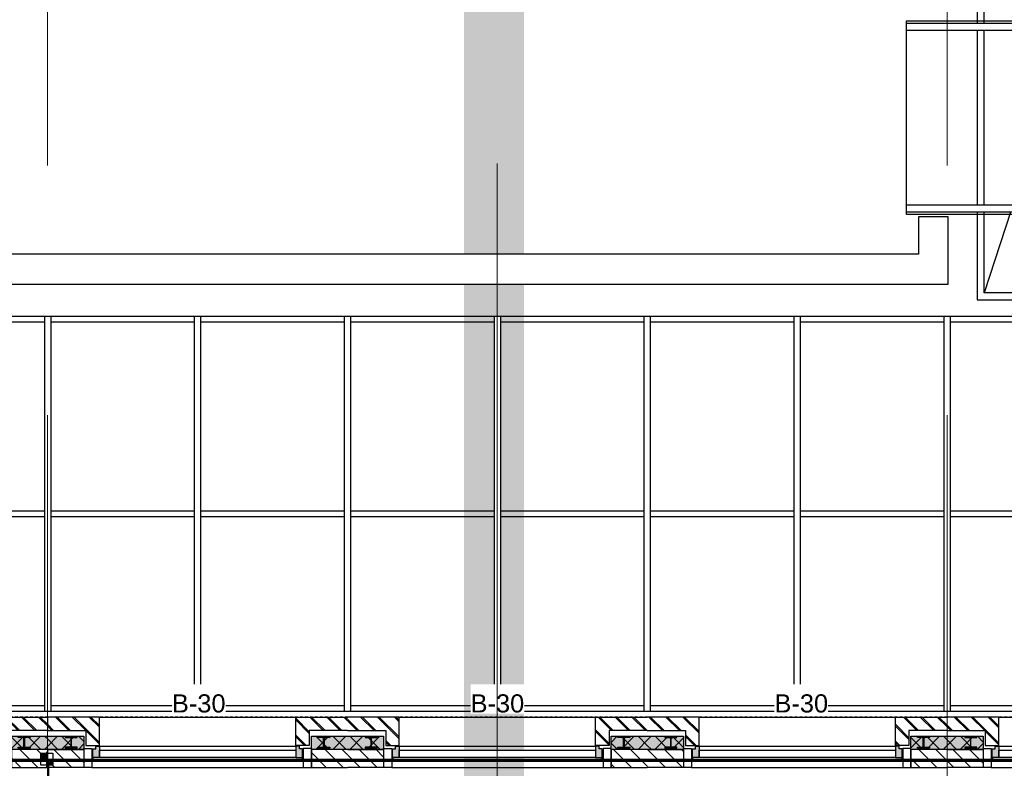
# Model space of a CAD drawing. Header units: millimetres. Extents: x -38032 to 104346, y -31182 to 78566.
# Tile 179 of 213: x 61626 to 69837, y 25471 to 31716. Entities that reach past the tile are written whole.
import ezdxf
from ezdxf.enums import TextEntityAlignment as Align

# ---------------------------------------------------------------- set-up
doc = ezdxf.new("R2010")
doc.units = ezdxf.units.MM
doc.header["$LTSCALE"] = 100
doc.set_wipeout_variables(frame=1)
for name, pattern in [('HIDDEN', [9.525, 6.35, -3.175]), ('STYLE_01', [0.41664, 0.20828, -0.20836]), ('STYLE_11', [5, 3.888855, -0.416718, 0.277786, -0.416641])]:
    doc.linetypes.add(name, pattern=pattern)
for name, color, linetype in [('AL$1A---_ALGEMEEN', 8, 'Continuous'), ('AL------_SPARING', 2, 'Continuous'), ('AM$1A---_ARCERING', 8, 'Continuous'), ('AT$1A---_TEKST100', 8, 'Continuous'), ('BOUWKUNDIG', 8, 'Continuous'), ('brandscheiding', 5, 'HIDDEN'), ('EL6222--', 3, 'Continuous'), ('kaderscheiding', 9, 'Continuous'), ('Tekening scheiding', 8, 'Continuous')]:
    doc.layers.add(name, color=color, linetype=linetype)
doc.layers.add('stramien', color=1, linetype='Continuous', lineweight=9)
doc.styles.add('Arial', font='ARIAL.TTF')
doc.styles.add('BURO-018', font='iso.shx', dxfattribs={"height": 90})
pattern_1 = [(135, (0, 0), (70.7107, 70.7107), []), (45, (299.34, -299.34), (70.7107, -70.7107), [])]
pattern_2 = [(45, (0, 0), (70.7107, -70.7107), []), (45, (7.07, -7.07), (70.7107, -70.7107), [])]
pattern_3 = [(45, (0, 0), (70.7107, -70.7107), [])]

# ---------------------------------------------------------------- blocks, each defined once
blk = doc.blocks.new('111304')
at = {"color": 0, "linetype": 'Continuous'}
for p, q in [((-1.5, 4.5), (1.5, 4.5)), ((0, 1), (0, 4.5))]:
    blk.add_line(p, q, dxfattribs=at)
blk.add_arc((0, 6), 1.5, 180, 0, dxfattribs=at)
at = {"color": 0, "linetype": 'Continuous', "style": 'BURO-018'}
for tag, p in [('E_GKAST', (0, 11.5)), ('E_GROEP', (0, 8.5)), ('E_SGROEP', (4.5, 8.5))]:
    blk.add_attdef(tag, text='', height=1.8, dxfattribs=at).set_placement(p, align=Align.MIDDLE)
at = {"color": 0, "linetype": 'Continuous', "style": 'BURO-018', "flags": 1}
for tag, p in [('E_VERMCODE', (13, 8.5)), ('E_MATCODE', (0, 0))]:
    blk.add_attdef(tag, text='', height=1.8, dxfattribs=at).set_placement(p, align=Align.MIDDLE)
blk = doc.blocks.new('A$C607426BE')
at = {"layer": 'kaderscheiding', "const_width": 500}
blk.add_lwpolyline([(-33624.5, -16016.3), (-33624.5, 82805.5)], dxfattribs=at)
blk = doc.blocks.new('Sparing 100x100')
at = {"color": 1, "linetype": 'Continuous'}
for p, q in [((-2.5, 0), (2.5, 0)), ((0, -2.5), (0, 2.5))]:
    blk.add_line(p, q, dxfattribs=at)
at = {"color": 0, "linetype": 'Continuous'}
for p, q in [((-2, 2), (2, 2)), ((-2, -2), (-2, 2)), ((2, 2), (2, -2)), ((2, -2), (-2, -2))]:
    blk.add_line(p, q, dxfattribs=at)
for points in [[(-2, 2), (0, 2), (-2, 0), (0, 0)], [(0, 0), (2, 0), (0, -2), (2, -2)]]:
    blk.add_solid(points, dxfattribs=at)
at = {"color": 0, "linetype": 'Continuous', "style": 'BURO-018'}
blk.add_attdef('AL_POSNR', text='', height=1.8, dxfattribs=at).set_placement((0, 3), align=Align.CENTER)
at = {"color": 0, "linetype": 'Continuous', "style": 'BURO-018', "flags": 1}
blk.add_attdef('AL_OMS', (0, 0), '', height=1.8, dxfattribs=at)
blk = doc.blocks.new('Group-33')
at = {"layer": 'AL$1A---_ALGEMEEN', "color": 0}
blk.add_line((17499, 13785), (13309, 865), dxfattribs=at)
blk.add_lwpolyline([(13309, 13785), (17499, 13785), (17499, 865), (13309, 865)], close=True, dxfattribs=at)
blk = doc.blocks.new('Group-37')
at = {"layer": 'AL$1A---_ALGEMEEN', "color": 0}
blk.add_lwpolyline([(12659, 3132.5), (17739, 3132.5), (17739, 1517.5), (12659, 1517.5)], close=True, dxfattribs=at)
at = {"color": 0}
for points in [[(12659, 3112.5), (17739, 3112.5), (17739, 3052.5), (12659, 3052.5)], [(12659, 1597.5), (17739, 1597.5), (17739, 1537.5), (12659, 1537.5)]]:
    blk.add_wipeout(points, dxfattribs=at).dxf.layer = 'AL$1A---_ALGEMEEN'
at = {"layer": 'AL$1A---_ALGEMEEN', "color": 0}
for points in [[(12659, 3112.5), (17739, 3112.5), (17739, 3052.5), (12659, 3052.5)], [(12659, 1597.5), (17739, 1597.5), (17739, 1537.5), (12659, 1537.5)]]:
    blk.add_lwpolyline(points, close=True, dxfattribs=at)
blk = doc.blocks.new('Group-40')
at = {"layer": 'AL$1A---_ALGEMEEN', "color": 0}
for points in [[(-13012, 670), (17489, 670), (17489, 620), (-13012, 620)], [(-13012, -955), (17489, -955), (17489, -1005), (-13012, -1005)], [(-13002, -2580), (17489, -2580), (17489, -2630), (-13002, -2630)]]:
    blk.add_lwpolyline(points, close=True, dxfattribs=at)
at = {"color": 0}
for points in [[(5474, 670), (5524, 670), (5524, -2630), (5474, -2630)], [(6724, 670), (6774, 670), (6774, -2630), (6724, -2630)], [(7974, 670), (8024, 670), (8024, -2630), (7974, -2630)], [(9224, 670), (9274, 670), (9274, -2630), (9224, -2630)], [(10474, 670), (10524, 670), (10524, -2630), (10474, -2630)], [(11724, 670), (11774, 670), (11774, -2630), (11724, -2630)], [(12974, 670), (13024, 670), (13024, -2630), (12974, -2630)]]:
    blk.add_wipeout(points, dxfattribs=at).dxf.layer = 'AL$1A---_ALGEMEEN'
at = {"layer": 'AL$1A---_ALGEMEEN', "color": 0}
for points in [[(5474, 670), (5524, 670), (5524, -2630), (5474, -2630)], [(6724, 670), (6774, 670), (6774, -2630), (6724, -2630)], [(7974, 670), (8024, 670), (8024, -2630), (7974, -2630)], [(9224, 670), (9274, 670), (9274, -2630), (9224, -2630)], [(10474, 670), (10524, 670), (10524, -2630), (10474, -2630)], [(11724, 670), (11774, 670), (11774, -2630), (11724, -2630)], [(12974, 670), (13024, 670), (13024, -2630), (12974, -2630)]]:
    blk.add_lwpolyline(points, close=True, dxfattribs=at)
blk = doc.blocks.new('Group-42')
at = {"layer": 'AL$1A---_ALGEMEEN', "color": 0, "linetype": 'STYLE_01'}
blk.add_lwpolyline([(-36501, 17325), (17499, 17325), (17499, -2675), (-36501, -2675)], close=True, dxfattribs=at)
at = {"layer": 'AL$1A---_ALGEMEEN', "color": 0}
blk.add_lwpolyline([(13309, 865), (13309, 13785), (17499, 13785), (17499, 13845), (13249, 13845), (13249, 13785), (13249, 805), (17499, 805), (17499, 865)], close=True, dxfattribs=at)
blk.add_blockref('Group-33', (0, 0), dxfattribs=at)
blk.add_blockref('Group-40', (0, 0), dxfattribs=at)
at = {"color": 0}
blk.add_wipeout([(13009, 935), (13009, 1497.5), (12759, 1497.5), (12759, 1185), (-31761, 1185), (-31761, 11507.5), (-32011, 11507.5), (-32011, 935)], dxfattribs=at).dxf.layer = 'AL$1A---_ALGEMEEN'
at = {"layer": 'AL$1A---_ALGEMEEN', "color": 0}
blk.add_lwpolyline([(13009, 935), (13009, 1497.5), (12759, 1497.5), (12759, 1185), (-31761, 1185), (-31761, 11507.5), (-32011, 11507.5), (-32011, 935)], close=True, dxfattribs=at)
blk.add_blockref('Group-37', (0, 0), dxfattribs=at)
blk = doc.blocks.new('zijdetail kozijn 2kops')
at = {"color": 0}
blk.add_wipeout([(-63, 420), (-130, 420), (-130, 262), (-63, 262)], dxfattribs=at).dxf.layer = 'AL$1A---_ALGEMEEN'
at = {"layer": 'AM$1A---_ARCERING', "linetype": 'Continuous', "lineweight": 0}
blk.add_hatch(color=256, dxfattribs=at).paths.add_polyline_path([(-54.2, 338), (-54.2, 366), (-56, 366), (-56, 266), (-31, 266), (-31, 243), (0, 243), (0, 338), (-22, 338)])
at = {"layer": 'AL$1A---_ALGEMEEN', "color": 0}
for points in [[(-63, 420), (-130, 420), (-130, 262), (-63, 262)], [(-54.2, 338), (-54.2, 366), (-56, 366), (-56, 266), (-31, 266), (-31, 243), (0, 243), (0, 338), (-22, 338)]]:
    blk.add_lwpolyline(points, close=True, dxfattribs=at)
blk = doc.blocks.new('HEA 100')
at = {"layer": 'AM$1A---_ARCERING', "linetype": 'Continuous', "lineweight": 0}
h = blk.add_hatch(color=256, dxfattribs=at)
edge = h.paths.add_edge_path()
edge.add_arc((14.5, -28), 12, 180, 270)
edge.add_line((14.5, -40), (50, -40))
edge.add_line((50, -40), (50, -48))
edge.add_line((50, -48), (-50, -48))
edge.add_line((-50, -48), (-50, -40))
edge.add_line((-50, -40), (-14.5, -40))
edge.add_arc((-14.5, -28), 12, 270, 360)
edge.add_line((-2.5, -28), (-2.5, 28))
edge.add_arc((-14.5, 28), 12, 0, 90)
edge.add_line((-14.5, 40), (-50, 40))
edge.add_line((-50, 40), (-50, 48))
edge.add_line((-50, 48), (50, 48))
edge.add_line((50, 48), (50, 40))
edge.add_line((50, 40), (14.5, 40))
edge.add_arc((14.5, 28), 12, 90, 180)
edge.add_line((2.5, 28), (2.5, -28))
at = {"layer": 'AL$1A---_ALGEMEEN', "color": 0, "flags": 128}
blk.add_lwpolyline([(2.5, -28, 0.414214), (14.5, -40), (50, -40), (50, -48), (-50, -48), (-50, -40), (-14.5, -40, 0.414214), (-2.5, -28), (-2.5, 28, 0.414214), (-14.5, 40), (-50, 40), (-50, 48), (50, 48), (50, 40), (14.5, 40, 0.414214), (2.5, 28)], format="xyb", close=True, dxfattribs=at)
blk = doc.blocks.new('31x_alu-2e-mk119-p')
at = {"layer": 'AM$1A---_ARCERING', "linetype": 'Continuous', "lineweight": 0}
blk.add_hatch(color=256, dxfattribs=at).paths.add_polyline_path([(-270, -130), (-160, -130), (-160, -431.5), (-270, -431.5)])
at = {"layer": 'AM$1A---_ARCERING', "linetype": 'Continuous', "lineweight": 5}
h = blk.add_hatch(dxfattribs=at)
h.set_pattern_fill('ISOLATIE', color=256, style=0, pattern_type=2)
h.set_pattern_definition(pattern_1)
h.paths.add_polyline_path([(-270, -130), (-160, -130), (-160, -431.5), (-270, -431.5)])
at = {"layer": 'AL$1A---_ALGEMEEN', "color": 0}
for p, q in [((0, 1637), (0, 0)), ((-270, -431.5), (-270, -130))]:
    blk.add_line(p, q, dxfattribs=at)
at = {"layer": 'AL$1A---_ALGEMEEN', "color": 0, "flags": 128}
blk.add_lwpolyline([(-270, -130), (-160, -130), (-160, -431.5)], dxfattribs=at)
at = {"color": 0}
blk.add_wipeout([(-276, 1637), (-276, 0), (-338, 0), (-338, 1637)], dxfattribs=at).dxf.layer = 'AL$1A---_ALGEMEEN'
at = {"layer": 'AL$1A---_ALGEMEEN', "color": 0}
blk.add_lwpolyline([(-276, 1637), (-276, 0), (-338, 0), (-338, 1637)], close=True, dxfattribs=at)
at = {"layer": 'AL$1A---_ALGEMEEN', "color": 0, "xscale": -1, "rotation": 90}
blk.add_blockref('zijdetail kozijn 2kops', (0, 1637), dxfattribs=at)
at = {"color": 0}
blk.add_wipeout([(-238, -113), (-238, 0), (0, 0), (0, -431.5), (-113, -431.5), (-113, -113)], dxfattribs=at).dxf.layer = 'AL$1A---_ALGEMEEN'
at = {"layer": 'AM$1A---_ARCERING', "linetype": 'Continuous', "lineweight": 0}
blk.add_hatch(color=256, dxfattribs=at).paths.add_polyline_path([(-270, 2068.5), (-160, 2068.5), (-160, 1767), (-270, 1767)])
at = {"layer": 'AM$1A---_ARCERING', "linetype": 'Continuous', "lineweight": 5}
h = blk.add_hatch(dxfattribs=at)
h.set_pattern_fill('ISOLATIE', color=256, style=0, pattern_type=2)
h.set_pattern_definition(pattern_1)
h.paths.add_polyline_path([(-270, 2068.5), (-160, 2068.5), (-160, 1767), (-270, 1767)])
h = blk.add_hatch(dxfattribs=at)
h.set_pattern_fill('BAKSTEEN', color=256, style=0, pattern_type=2)
h.set_pattern_definition(pattern_2)
h.paths.add_polyline_path([(-238, -113), (-238, 0), (0, 0), (0, -431.5), (-113, -431.5), (-113, -113)])
at = {"layer": 'AL$1A---_ALGEMEEN', "color": 0}
blk.add_line((-420, 1700), (-420, -63), dxfattribs=at)
at = {"layer": 'AL$1A---_ALGEMEEN', "color": 0, "flags": 128}
for points in [[(-160, 2068.5), (-160, 1767), (-270, 1767), (-270, 2068.5)], [(-238, -113), (-238, 0), (0, 0), (0, -431.5)], [(-113, -431.5), (-113, -113), (-238, -113)]]:
    blk.add_lwpolyline(points, dxfattribs=at)
at = {"layer": 'AL$1A---_ALGEMEEN', "color": 0, "rotation": 90}
blk.add_blockref('HEA 100', (-212, -235), dxfattribs=at)
blk.add_blockref('zijdetail kozijn 2kops', (0, 0), dxfattribs=at)
at = {"color": 0}
blk.add_wipeout([(-238, 1750), (-238, 1637), (0, 1637), (0, 2068.5), (-113, 2068.5), (-113, 1750)], dxfattribs=at).dxf.layer = 'AL$1A---_ALGEMEEN'
at = {"layer": 'AM$1A---_ARCERING', "linetype": 'Continuous', "lineweight": 5}
h = blk.add_hatch(dxfattribs=at)
h.set_pattern_fill('BAKSTEEN', color=256, style=0, pattern_type=2)
h.set_pattern_definition(pattern_2)
h.paths.add_polyline_path([(-238, 1750), (-238, 1637), (0, 1637), (0, 2068.5), (-113, 2068.5), (-113, 1750)])
at = {"layer": 'AL$1A---_ALGEMEEN', "color": 0}
for p, q in [((-366, -54.2), (-366, 1691.2)), ((-243, 1637), (-243, 0))]:
    blk.add_line(p, q, dxfattribs=at)
at = {"layer": 'AL$1A---_ALGEMEEN', "color": 0, "flags": 128}
for points in [[(-238, 1750), (-238, 1637), (0, 1637), (0, 2068.5)], [(-113, 2068.5), (-113, 1750), (-238, 1750)]]:
    blk.add_lwpolyline(points, dxfattribs=at)
at = {"layer": 'AL$1A---_ALGEMEEN', "color": 0, "xscale": -1, "rotation": 90}
blk.add_blockref('HEA 100', (-212, 1872), dxfattribs=at)
at = {"color": 0}
blk.add_wipeout([(-420, -431.5), (-270, -431.5), (-270, -366.6), (-270, -130), (-420, -130), (-420, -332.8)], dxfattribs=at).dxf.layer = 'AL$1A---_ALGEMEEN'
at = {"layer": 'AM$1A---_ARCERING', "linetype": 'Continuous', "lineweight": 5}
h = blk.add_hatch(dxfattribs=at)
h.set_pattern_fill('KALKZANDSTEEN', color=256, style=0, pattern_type=2)
h.set_pattern_definition(pattern_3)
h.paths.add_polyline_path([(-420, -431.5), (-270, -431.5), (-270, -366.6), (-270, -130), (-420, -130), (-420, -332.8)])
at = {"layer": 'AL$1A---_ALGEMEEN', "color": 0, "flags": 128}
blk.add_lwpolyline([(-270, -431.5), (-270, -366.6), (-270, -130), (-420, -130), (-420, -332.8), (-420, -431.5)], dxfattribs=at)
at = {"color": 0}
blk.add_wipeout([(-420, 2068.5), (-270, 2068.5), (-270, 2003.6), (-270, 1767), (-420, 1767), (-420, 1969.8)], dxfattribs=at).dxf.layer = 'AL$1A---_ALGEMEEN'
at = {"layer": 'AM$1A---_ARCERING', "linetype": 'Continuous', "lineweight": 5}
h = blk.add_hatch(dxfattribs=at)
h.set_pattern_fill('KALKZANDSTEEN', color=256, style=0, pattern_type=2)
h.set_pattern_definition(pattern_3)
h.paths.add_polyline_path([(-420, 2068.5), (-270, 2068.5), (-270, 2003.6), (-270, 1767), (-420, 1767), (-420, 1969.8)])
at = {"layer": 'AL$1A---_ALGEMEEN', "color": 0, "flags": 128}
blk.add_lwpolyline([(-270, 2068.5), (-270, 2003.6), (-270, 1767), (-420, 1767), (-420, 1969.8), (-420, 2068.5)], dxfattribs=at)
blk = doc.blocks.new('txt- B-30')
at = {"color": 0}
blk.add_wipeout([(-223.5, -118.5), (223.5, -118.5), (223.5, 124.9), (-223.5, 124.9)], dxfattribs=at).dxf.layer = 'AL$1A---_ALGEMEEN'
at = {"layer": 'AT$1A---_TEKST100', "insert": (0, -112.2), "char_height": 151.525, "attachment_point": 8, "line_spacing_factor": 0.967741, "style": 'Arial'}
blk.add_mtext('{\\C256;\\lB-30}', dxfattribs=at)
blk = doc.blocks.new('200254 W 212 3 04-12-2007')
at = {"layer": 'AL$1A---_ALGEMEEN'}
blk.add_blockref('Group-42', (20163, 3587.4), dxfattribs=at)
at = {"layer": 'AL$1A---_ALGEMEEN', "rotation": 90}
blk.add_blockref('31x_alu-2e-mk119-p', (35230.5, 912.4), dxfattribs=at)
blk.add_blockref('31x_alu-2e-mk119-p', (32730.5, 912.4), dxfattribs=at)
at = {"layer": 'stramien', "linetype": 'STYLE_11', "ltscale": 50}
blk.add_line((33161, -41013.6), (33161, 36216.4), dxfattribs=at)
at = {"layer": 'AL$1A---_ALGEMEEN'}
blk.add_blockref('txt- B-30', (31946, 1060.4), dxfattribs=at)
at = {"layer": 'AL$1A---_ALGEMEEN', "rotation": 90}
blk.add_blockref('31x_alu-2e-mk119-p', (30230.5, 912.4), dxfattribs=at)
at = {"layer": 'AL$1A---_ALGEMEEN'}
blk.add_blockref('txt- B-30', (29412, 1060.4), dxfattribs=at)
at = {"layer": 'AL$1A---_ALGEMEEN', "rotation": 90}
blk.add_blockref('31x_alu-2e-mk119-p', (27730.5, 912.4), dxfattribs=at)
at = {"layer": 'stramien', "linetype": 'STYLE_11', "ltscale": 50}
blk.add_line((29411, -38914.6), (29411, 22365.4), dxfattribs=at)
at = {"layer": 'AL$1A---_ALGEMEEN'}
blk.add_blockref('txt- B-30', (26921.6, 1060.4), dxfattribs=at)
at = {"layer": 'AL$1A---_ALGEMEEN', "rotation": 90}
blk.add_blockref('31x_alu-2e-mk119-p', (25230.5, 912.4), dxfattribs=at)
at = {"layer": 'stramien', "linetype": 'STYLE_11', "ltscale": 50}
blk.add_line((25661, -41013.6), (25661, 36216.4), dxfattribs=at)

msp = doc.modelspace()

# ---------------------------------------------------------------- block references
at = {"layer": 'Tekening scheiding'}
msp.add_blockref('A$C607426BE', (99205, -14915.5), dxfattribs=at)

# ---------------------------------------------------------------- next in the draw order: block references
at = {"layer": 'BOUWKUNDIG'}
msp.add_blockref('200254 W 212 3 04-12-2007', (36198, 24986.5), dxfattribs=at)

# ---------------------------------------------------------------- next in the draw order: linework, layer by layer
at = {"layer": 'brandscheiding', "const_width": 30}
msp.add_lwpolyline([(56865.6, 25537.6), (74181.2, 25537.6)], dxfattribs=at)

# ---------------------------------------------------------------- next in the draw order: block references
at = {"layer": 'AL------_SPARING', "xscale": 25, "yscale": 25, "zscale": 25}
msp.add_blockref('Sparing 100x100', (61852.1, 25546.7), dxfattribs=at)
at = {"layer": 'EL6222--'}
ref = msp.add_blockref('111304', (61866, 25558.4), dxfattribs=dict(at, xscale=50, yscale=50, zscale=50, rotation=180))
ref.add_attrib('E_GROEP', 'K5', dxfattribs={"layer": '0', "color": 1, "linetype": 'Continuous', "height": 90, "style": 'BURO-018'}).set_placement((61866, 25133.4), align=Align.MIDDLE)

doc.saveas('drawing.dxf')
